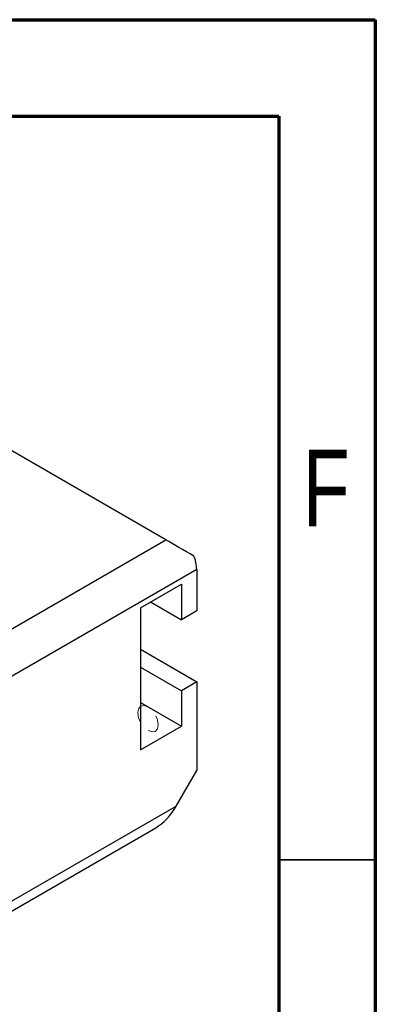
# Model space of a CAD drawing. Header units: millimetres. Extents: x 15 to 415, y 5 to 292.
# Tile 18 of 18: x 397 to 415, y 241 to 292. Entities that reach past the tile are written whole.
import ezdxf

# ---------------------------------------------------------------- set-up
doc = ezdxf.new("R2010")
doc.units = ezdxf.units.MM
doc.linetypes.add('HIDDEN', pattern=[1.905, 1.27, -0.635])
doc.styles.add('SLDTEXTSTYLE0', font='TXT', dxfattribs={"width": 0.75})

msp = doc.modelspace()

# ---------------------------------------------------------------- linework, layer by layer
at = {"color": 7, "linetype": 'Continuous', "lineweight": 70}
for p, q in [((15, 292), (415, 292)), ((415, 292), (415, 5)), ((20, 287), (410, 287)), ((410, 287), (410, 10))]:
    msp.add_line(p, q, dxfattribs=at)
at = {"color": 7, "linetype": 'Continuous', "lineweight": 25}
for p, q in [((404.157891, 265.068771), (372.338086, 283.437954)), ((394.771048, 259.649863), (404.157891, 265.068771)), ((405.748881, 263.537807), (395.831708, 257.812745)), ((405.748881, 263.537807), (405.748881, 261.394388)), ((402.832066, 261.547763), (404.953386, 262.772375)), ((404.953386, 262.772375), (404.953386, 260.935158)), ((402.832066, 261.547763), (402.832066, 254.198895)), ((403.362137, 261.853766), (404.953386, 260.935158)), ((405.748881, 261.394388), (404.953386, 260.935158)), ((402.832066, 259.403796), (405.748881, 257.719954)), ((402.832066, 258.485336), (404.953386, 257.260724)), ((405.748881, 257.719954), (404.953386, 257.260724)), ((405.748881, 257.719954), (405.748881, 253.126912)), ((404.953386, 257.260724), (404.953386, 255.423507)), ((402.832066, 256.64812), (404.953386, 255.423507)), ((402.832066, 254.198895), (404.953386, 255.423507)), ((404.688221, 251.289794), (405.748881, 253.126912)), ((395.831708, 246.177039), (404.688221, 251.289794)), ((395.520987, 245.490271), (403.627439, 250.170026))]:
    msp.add_line(p, q, dxfattribs=at)
at = {"color": 7, "linetype": 'Continuous', "lineweight": 35}
msp.add_line((410, 248.5), (415, 248.5), dxfattribs=at)
at = {"color": 7, "linetype": 'HIDDEN', "lineweight": 18, "flags": 128}
msp.add_lwpolyline([(403.229813, 255.193594), (403.432762, 255.123051), (403.604813, 255.156481), (403.719774, 255.288794), (403.760143, 255.499847), (403.719774, 255.757509), (403.604813, 256.022553), (403.432762, 256.254629), (403.229813, 256.418405), (403.026865, 256.488948), (402.854813, 256.455519), (402.739852, 256.323206), (402.699483, 256.112153), (402.739852, 255.854491), (402.854813, 255.589446), (403.026865, 255.35737), (403.229813, 255.193594)], dxfattribs=at)
at = {"color": 7, "linetype": 'Continuous', "lineweight": 25}
msp.add_arc((403.796432, 263.50004), 1.952815, 1.1081531, 22.0211622, dxfattribs=at)
for centre, major_axis, ratio, start_param, end_param in [((405.218551, 264.456266), (1.5, -0.866072), 0.000070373, 1.309037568, 2.356235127), ((403.627561, 251.902101), (1.060703, 1.837092), 0.577334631, 3.926950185, 4.712429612)]:
    msp.add_ellipse(centre, major_axis=major_axis, ratio=ratio, start_param=start_param, end_param=end_param, dxfattribs=at)

# ---------------------------------------------------------------- texts
at = {"color": 7, "linetype": 'Continuous', "lineweight": 0, "insert": (412.45774, 269.731927), "char_height": 3.96875, "attachment_point": 2, "style": 'SLDTEXTSTYLE0'}
msp.add_mtext('F', dxfattribs=at)

doc.saveas('drawing.dxf')
